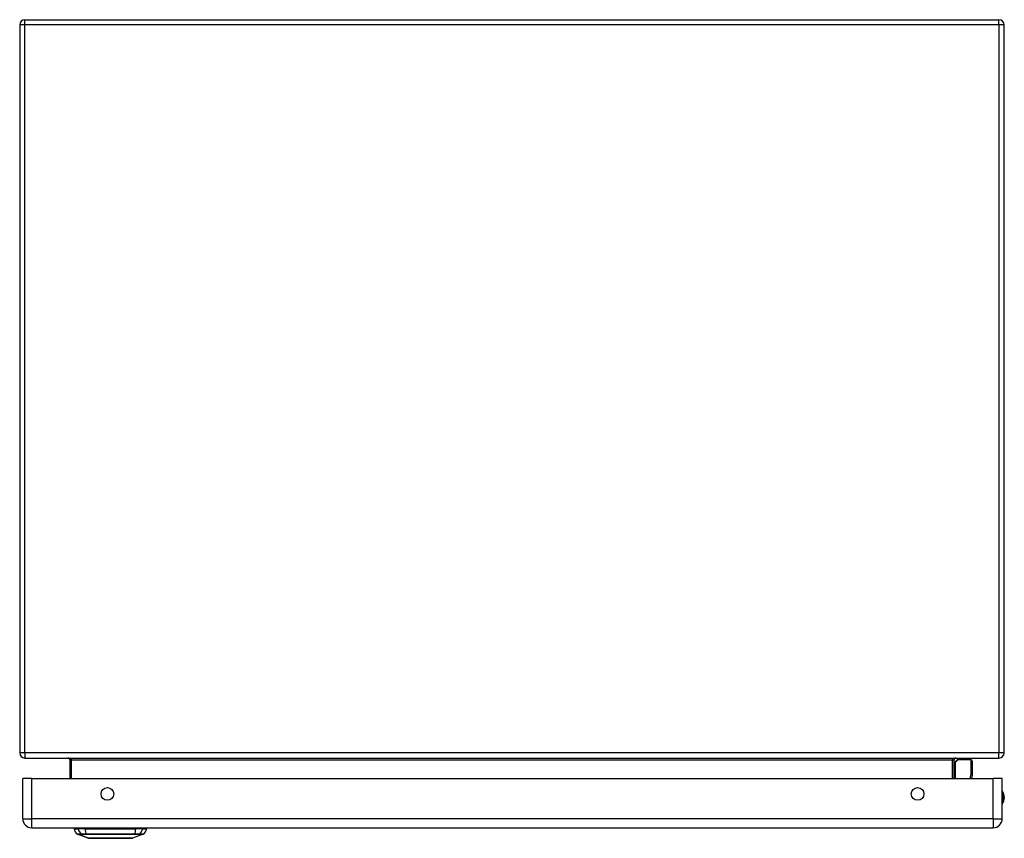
# Model space of a CAD drawing. Header units: inches. Extents: x 12 to 126, y 7 to 90.
# Tile 1 of 11: x 12 to 28, y 7 to 20. Entities that reach past the tile are written whole.
import ezdxf

# ---------------------------------------------------------------- set-up
doc = ezdxf.new("R2010")
doc.units = ezdxf.units.IN
doc.header["$MEASUREMENT"] = 0
doc.layers.add('Visible Edges(ANSI)', color=7, linetype='Continuous', lineweight=25)
doc.layers.add('Visible Tangent Edges(ANSI)', color=7, linetype='Continuous', lineweight=25)

msp = doc.modelspace()

# ---------------------------------------------------------------- linework, layer by layer
at = {"layer": 'Visible Edges(ANSI)'}
for p, q in [((12.398, 20.349), (12.398, 8.517)), ((12.482, 20.433), (28.314, 20.433)), ((28.398, 8.517), (28.398, 20.349)), ((12.482, 8.433), (28.314, 8.433)), ((13.211, 8.402), (13.211, 8.099)), ((27.584, 8.099), (27.584, 8.402)), ((27.59, 8.358), (27.63, 8.397)), ((27.86, 8.403), (27.644, 8.403)), ((27.88, 8.383), (27.88, 8.159)), ((12.448, 7.445), (12.448, 8.099)), ((12.594, 8.099), (12.448, 8.099)), ((12.594, 8.099), (28.22, 8.099)), ((27.879, 8.156), (27.868, 8.099)), ((28.366, 8.099), (28.22, 8.099)), ((28.366, 7.445), (28.366, 8.099)), ((12.594, 7.299), (28.22, 7.299)), ((13.281, 7.283), (13.349, 7.283)), ((13.46, 7.283), (13.349, 7.283)), ((13.46, 7.283), (14.284, 7.283)), ((13.472, 7.287), (13.472, 7.299)), ((14.256, 7.287), (14.256, 7.299)), ((14.394, 7.283), (14.284, 7.283)), ((14.394, 7.283), (14.462, 7.283)), ((13.515, 7.128), (13.341, 7.196)), ((14.403, 7.196), (14.229, 7.128))]:
    msp.add_line(p, q, dxfattribs=at)
at = {"layer": 'Visible Edges(ANSI)', "flags": 128}
msp.add_lwpolyline([(13.517, 7.128), (13.517, 7.128), (13.518, 7.128), (13.521, 7.128), (13.524, 7.128), (13.527, 7.128), (13.532, 7.128), (13.538, 7.128), (13.544, 7.128), (13.551, 7.128), (13.559, 7.128), (13.567, 7.128), (13.577, 7.128), (13.587, 7.128), (13.597, 7.128), (13.609, 7.128), (13.621, 7.128), (13.633, 7.128), (13.647, 7.128), (13.66, 7.128), (13.675, 7.128), (13.689, 7.128), (13.704, 7.128), (13.72, 7.128), (13.736, 7.128), (13.752, 7.128), (13.769, 7.128), (13.786, 7.128), (13.803, 7.128), (13.82, 7.128), (13.837, 7.128), (13.855, 7.128), (13.872, 7.128), (13.89, 7.128), (13.907, 7.128), (13.924, 7.128), (13.942, 7.128), (13.959, 7.128), (13.975, 7.128), (13.992, 7.128), (14.008, 7.128), (14.024, 7.128), (14.04, 7.128), (14.055, 7.128), (14.07, 7.128), (14.084, 7.128), (14.098, 7.128), (14.111, 7.128), (14.123, 7.128), (14.135, 7.128), (14.147, 7.128), (14.157, 7.128), (14.167, 7.128), (14.177, 7.128), (14.185, 7.128), (14.193, 7.128), (14.2, 7.128), (14.206, 7.128), (14.212, 7.128), (14.216, 7.128), (14.22, 7.128), (14.223, 7.128), (14.225, 7.128), (14.227, 7.128), (14.227, 7.128)], dxfattribs=at)
at = {"layer": 'Visible Edges(ANSI)'}
for centre in [(13.823, 7.849), (26.991, 7.849)]:
    msp.add_circle(centre, 0.102, dxfattribs=at)
for centre, radius, start, end in [((12.482, 20.349), 0.084, 90, 180), ((28.314, 20.349), 0.084, 0, 90), ((12.482, 8.517), 0.084, 180, 270), ((28.314, 8.517), 0.084, 270, 0), ((13.18, 8.402), 0.031, 0, 90), ((27.615, 8.402), 0.031, 90, 180), ((27.604, 8.344), 0.0197, 135, 180), ((27.644, 8.383), 0.0197, 90, 135), ((27.86, 8.383), 0.0197, 0, 90), ((27.86, 8.159), 0.0197, 349.0591, 0), ((28.213, 7.791), 0.188, 324.6864, 35.3136), ((12.594, 7.445), 0.146, 180, 270), ((28.22, 7.445), 0.146, 270, 0), ((13.398, 7.299), 0.118, 187.9413, 240.2709), ((13.453, 7.287), 0.0197, 348.463, 0), ((14.275, 7.287), 0.0197, 180, 191.537), ((14.345, 7.299), 0.118, 299.7291, 352.0587), ((13.345, 7.205), 0.00984, 240.2709, 248.7495), ((13.517, 7.133), 0.00492, 248.7495, 269.7912), ((14.227, 7.133), 0.00492, 270.2088, 291.2505), ((14.399, 7.205), 0.00984, 291.2505, 299.7291)]:
    msp.add_arc(centre, radius, start, end, dxfattribs=at)
at = {"layer": 'Visible Tangent Edges(ANSI)'}
for p, q in [((12.482, 20.349), (12.398, 20.349)), ((12.482, 20.349), (12.482, 20.433)), ((12.482, 8.517), (12.482, 20.349)), ((28.314, 20.349), (12.482, 20.349)), ((28.314, 20.349), (28.314, 20.433)), ((28.398, 20.349), (28.314, 20.349)), ((28.314, 20.349), (28.314, 8.517)), ((12.482, 8.517), (12.398, 8.517)), ((28.314, 8.517), (12.482, 8.517)), ((12.482, 8.517), (12.482, 8.433)), ((28.398, 8.517), (28.314, 8.517)), ((28.314, 8.433), (28.314, 8.517)), ((13.242, 8.402), (13.211, 8.402)), ((13.242, 8.099), (13.242, 8.402)), ((13.242, 8.402), (27.553, 8.402)), ((27.553, 8.402), (27.584, 8.402)), ((27.553, 8.402), (27.553, 8.099)), ((27.644, 8.403), (27.604, 8.362)), ((27.604, 8.362), (27.604, 8.099)), ((27.86, 8.17), (27.86, 8.403)), ((27.847, 8.099), (27.86, 8.17)), ((12.594, 7.445), (12.594, 8.099)), ((28.22, 7.445), (28.22, 8.099)), ((12.448, 7.445), (12.594, 7.445)), ((28.22, 7.445), (12.594, 7.445)), ((12.594, 7.299), (12.594, 7.445)), ((28.22, 7.445), (28.22, 7.299)), ((28.22, 7.445), (28.366, 7.445)), ((13.472, 7.287), (14.255, 7.287)), ((14.255, 7.299), (14.255, 7.287)), ((14.255, 7.287), (14.256, 7.287)), ((13.341, 7.196), (13.515, 7.128)), ((13.406, 7.196), (13.406, 7.196)), ((13.48, 7.196), (13.48, 7.196)), ((14.264, 7.196), (14.264, 7.196)), ((14.337, 7.196), (14.338, 7.196))]:
    msp.add_line(p, q, dxfattribs=at)
at = {"layer": 'Visible Tangent Edges(ANSI)', "flags": 128}
for points in [[(13.404, 7.197), (13.399, 7.197), (13.394, 7.197), (13.389, 7.197), (13.385, 7.197), (13.38, 7.197), (13.376, 7.197), (13.372, 7.197), (13.369, 7.197), (13.365, 7.197), (13.362, 7.197), (13.359, 7.197), (13.356, 7.197), (13.353, 7.197), (13.351, 7.197), (13.349, 7.197), (13.347, 7.197), (13.345, 7.197), (13.344, 7.197), (13.343, 7.197), (13.342, 7.197), (13.341, 7.197), (13.34, 7.197), (13.34, 7.197), (13.34, 7.197)], [(13.341, 7.196), (13.341, 7.196), (13.342, 7.196), (13.342, 7.196), (13.343, 7.196), (13.344, 7.196), (13.345, 7.196), (13.347, 7.196), (13.348, 7.196), (13.35, 7.196), (13.352, 7.196), (13.355, 7.196), (13.358, 7.196), (13.36, 7.196), (13.363, 7.196), (13.367, 7.196), (13.37, 7.196), (13.374, 7.196), (13.378, 7.196), (13.382, 7.196), (13.387, 7.196), (13.391, 7.196), (13.396, 7.196), (13.401, 7.196), (13.406, 7.196)], [(13.479, 7.197), (13.475, 7.197), (13.47, 7.197), (13.466, 7.197), (13.462, 7.197), (13.458, 7.197), (13.454, 7.197), (13.45, 7.197), (13.447, 7.197), (13.443, 7.197), (13.439, 7.197), (13.436, 7.197), (13.433, 7.197), (13.43, 7.197), (13.427, 7.197), (13.424, 7.197), (13.421, 7.197), (13.418, 7.197), (13.416, 7.197), (13.414, 7.197), (13.411, 7.197), (13.409, 7.197), (13.408, 7.197), (13.406, 7.197), (13.404, 7.197)], [(13.406, 7.196), (13.408, 7.196), (13.41, 7.196), (13.411, 7.196), (13.413, 7.196), (13.416, 7.196), (13.418, 7.196), (13.42, 7.196), (13.423, 7.196), (13.426, 7.196), (13.428, 7.196), (13.431, 7.196), (13.435, 7.196), (13.438, 7.196), (13.441, 7.196), (13.445, 7.196), (13.448, 7.196), (13.452, 7.196), (13.455, 7.196), (13.459, 7.196), (13.463, 7.196), (13.467, 7.196), (13.471, 7.196), (13.475, 7.196), (13.48, 7.196)], [(14.265, 7.197), (14.233, 7.197), (14.201, 7.197), (14.169, 7.197), (14.136, 7.197), (14.104, 7.197), (14.071, 7.197), (14.038, 7.197), (14.004, 7.197), (13.971, 7.197), (13.938, 7.197), (13.904, 7.197), (13.871, 7.197), (13.838, 7.197), (13.805, 7.197), (13.771, 7.197), (13.738, 7.197), (13.705, 7.197), (13.672, 7.197), (13.64, 7.197), (13.607, 7.197), (13.575, 7.197), (13.542, 7.197), (13.51, 7.197), (13.479, 7.197)], [(13.48, 7.196), (13.511, 7.196), (13.543, 7.196), (13.575, 7.196), (13.608, 7.196), (13.64, 7.196), (13.673, 7.196), (13.706, 7.196), (13.739, 7.196), (13.772, 7.196), (13.805, 7.196), (13.838, 7.196), (13.871, 7.196), (13.904, 7.196), (13.938, 7.196), (13.971, 7.196), (14.004, 7.196), (14.037, 7.196), (14.07, 7.196), (14.103, 7.196), (14.136, 7.196), (14.168, 7.196), (14.2, 7.196), (14.232, 7.196), (14.264, 7.196)], [(13.597, 7.128), (13.591, 7.128), (13.585, 7.128), (13.579, 7.128), (13.573, 7.128), (13.567, 7.128), (13.562, 7.128), (13.557, 7.128), (13.552, 7.128), (13.548, 7.128), (13.544, 7.128), (13.54, 7.128), (13.536, 7.128), (13.533, 7.128), (13.53, 7.128), (13.527, 7.128), (13.525, 7.128), (13.522, 7.128), (13.52, 7.128), (13.519, 7.128), (13.517, 7.128), (13.516, 7.128), (13.516, 7.128), (13.515, 7.128), (13.515, 7.128)], [(13.644, 7.128), (13.642, 7.128), (13.64, 7.128), (13.638, 7.128), (13.636, 7.128), (13.634, 7.128), (13.632, 7.128), (13.63, 7.128), (13.628, 7.128), (13.626, 7.128), (13.624, 7.128), (13.622, 7.128), (13.62, 7.128), (13.618, 7.128), (13.616, 7.128), (13.614, 7.128), (13.612, 7.128), (13.61, 7.128), (13.608, 7.128), (13.606, 7.128), (13.605, 7.128), (13.603, 7.128), (13.601, 7.128), (13.599, 7.128), (13.597, 7.128)], [(14.099, 7.128), (14.083, 7.128), (14.066, 7.128), (14.049, 7.128), (14.031, 7.128), (14.012, 7.128), (13.993, 7.128), (13.973, 7.128), (13.953, 7.128), (13.933, 7.128), (13.913, 7.128), (13.893, 7.128), (13.872, 7.128), (13.851, 7.128), (13.831, 7.128), (13.81, 7.128), (13.79, 7.128), (13.77, 7.128), (13.751, 7.128), (13.732, 7.128), (13.713, 7.128), (13.695, 7.128), (13.677, 7.128), (13.66, 7.128), (13.644, 7.128)], [(14.147, 7.128), (14.145, 7.128), (14.143, 7.128), (14.141, 7.128), (14.139, 7.128), (14.137, 7.128), (14.136, 7.128), (14.134, 7.128), (14.132, 7.128), (14.13, 7.128), (14.128, 7.128), (14.126, 7.128), (14.124, 7.128), (14.122, 7.128), (14.12, 7.128), (14.118, 7.128), (14.116, 7.128), (14.114, 7.128), (14.112, 7.128), (14.11, 7.128), (14.108, 7.128), (14.106, 7.128), (14.104, 7.128), (14.102, 7.128), (14.099, 7.128)], [(14.229, 7.128), (14.229, 7.128), (14.228, 7.128), (14.227, 7.128), (14.226, 7.128), (14.225, 7.128), (14.223, 7.128), (14.222, 7.128), (14.219, 7.128), (14.217, 7.128), (14.214, 7.128), (14.211, 7.128), (14.207, 7.128), (14.204, 7.128), (14.2, 7.128), (14.196, 7.128), (14.191, 7.128), (14.187, 7.128), (14.182, 7.128), (14.176, 7.128), (14.171, 7.128), (14.165, 7.128), (14.159, 7.128), (14.153, 7.128), (14.147, 7.128)], [(14.264, 7.196), (14.269, 7.196), (14.273, 7.196), (14.277, 7.196), (14.281, 7.196), (14.285, 7.196), (14.288, 7.196), (14.292, 7.196), (14.296, 7.196), (14.299, 7.196), (14.303, 7.196), (14.306, 7.196), (14.309, 7.196), (14.312, 7.196), (14.315, 7.196), (14.318, 7.196), (14.321, 7.196), (14.323, 7.196), (14.326, 7.196), (14.328, 7.196), (14.33, 7.196), (14.332, 7.196), (14.334, 7.196), (14.336, 7.196), (14.337, 7.196)], [(14.339, 7.197), (14.338, 7.197), (14.336, 7.197), (14.334, 7.197), (14.332, 7.197), (14.33, 7.197), (14.328, 7.197), (14.325, 7.197), (14.323, 7.197), (14.32, 7.197), (14.317, 7.197), (14.314, 7.197), (14.311, 7.197), (14.308, 7.197), (14.304, 7.197), (14.301, 7.197), (14.297, 7.197), (14.293, 7.197), (14.29, 7.197), (14.286, 7.197), (14.282, 7.197), (14.278, 7.197), (14.274, 7.197), (14.269, 7.197), (14.265, 7.197)], [(14.338, 7.196), (14.343, 7.196), (14.348, 7.196), (14.353, 7.196), (14.357, 7.196), (14.362, 7.196), (14.366, 7.196), (14.37, 7.196), (14.374, 7.196), (14.377, 7.196), (14.38, 7.196), (14.383, 7.196), (14.386, 7.196), (14.389, 7.196), (14.391, 7.196), (14.393, 7.196), (14.395, 7.196), (14.397, 7.196), (14.399, 7.196), (14.4, 7.196), (14.401, 7.196), (14.402, 7.196), (14.402, 7.196), (14.403, 7.196), (14.403, 7.196)], [(14.404, 7.197), (14.404, 7.197), (14.404, 7.197), (14.403, 7.197), (14.402, 7.197), (14.401, 7.197), (14.4, 7.197), (14.399, 7.197), (14.397, 7.197), (14.395, 7.197), (14.393, 7.197), (14.39, 7.197), (14.388, 7.197), (14.385, 7.197), (14.382, 7.197), (14.379, 7.197), (14.375, 7.197), (14.372, 7.197), (14.368, 7.197), (14.363, 7.197), (14.359, 7.197), (14.355, 7.197), (14.35, 7.197), (14.345, 7.197), (14.339, 7.197)]]:
    msp.add_lwpolyline(points, dxfattribs=at)
at = {"layer": 'Visible Tangent Edges(ANSI)'}
for centre, radius, start, end in [((28.213, 7.791), 0.168, 335.7439, 24.2561), ((13.517, 7.133), 0.00492, 248.7495, 269.7912)]:
    msp.add_arc(centre, radius, start, end, dxfattribs=at)
for centre, major_axis, ratio, start_param, end_param in [((13.18, 8.402), (0.062, 0), 0.5, 0, 1.570796), ((27.615, 8.402), (-0.062, 0), 0.5, 4.712389, 6.283185), ((27.604, 8.344), (-0.0197, 0), 0.91745, 4.712389, 6.283185), ((27.604, 8.344), (-0.0139, 0.0139), 0.852462, 5.41831, 6.283185), ((27.86, 8.159), (0.0197, 0), 0.533433, 0, 1.570796), ((27.86, 8.159), (0.0193, -0.0037), 0.526442, 0, 1.672214), ((13.46, 7.299), (0, -0.118), 0.946806, 4.850991, 5.760348), ((13.498, 7.299), (0, -0.118), 0.321806, 4.850991, 5.760348), ((14.274, 7.287), (0, -0.0197), 0.959551, 4.712389, 4.913747), ((14.246, 7.299), (0, -0.118), 0.321806, 0.522838, 1.432195), ((14.284, 7.299), (0, -0.118), 0.946806, 0.522838, 1.432195), ((13.409, 7.205), (0.00009, -0.00984), 0.948405, 5.751701, 5.992347), ((13.48, 7.205), (-0.00003, -0.00984), 0.317047, 5.761322, 6.001968), ((14.263, 7.205), (0.00003, -0.00984), 0.317047, 0.281217, 0.521863), ((14.335, 7.205), (-0.00009, -0.00984), 0.948405, 0.290838, 0.531485)]:
    msp.add_ellipse(centre, major_axis=major_axis, ratio=ratio, start_param=start_param, end_param=end_param, dxfattribs=at)

doc.saveas('drawing.dxf')
